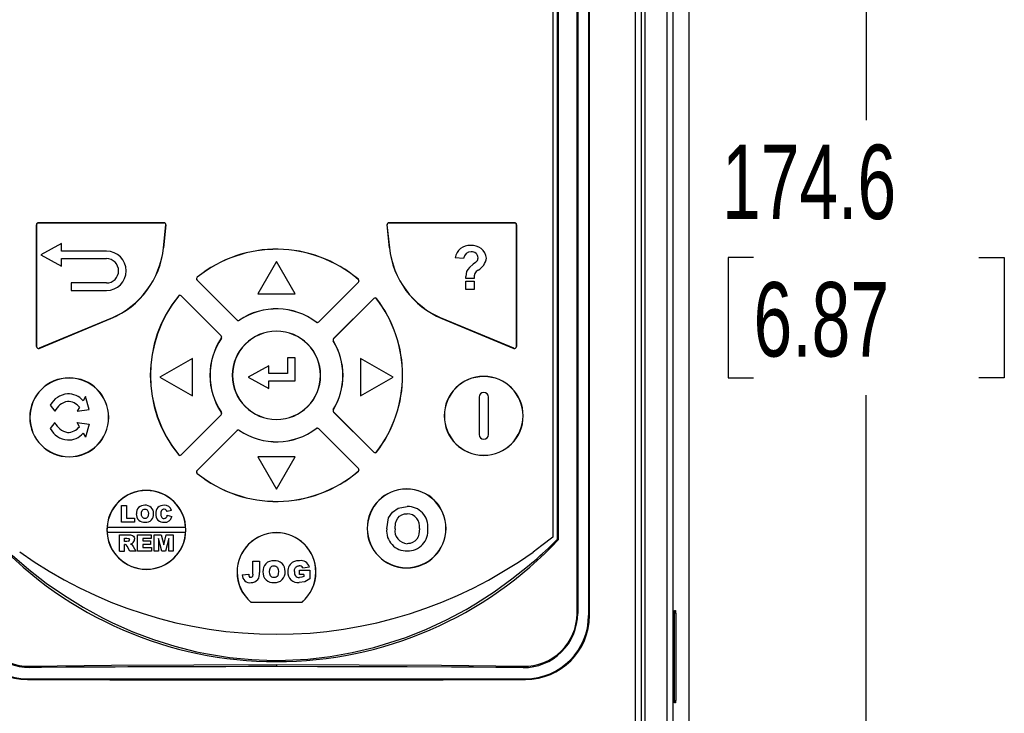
# Model space of a CAD drawing. Header units: millimetres. Extents: x 0 to 1048, y 0 to 810.
# Tile 9 of 45: x 135 to 240, y 219 to 293. Entities that reach past the tile are written whole.
import ezdxf

# ---------------------------------------------------------------- set-up
doc = ezdxf.new("R2010")
doc.units = ezdxf.units.MM
doc.header["$LTSCALE"] = 3.75
doc.layers.add('DIMENSIONS', color=140, linetype='Continuous', lineweight=25)
doc.styles.add('SLDTEXTSTYLE0', font='TXT', dxfattribs={"width": 0.7})
doc.dimstyles.new('SLDDIMSTYLE0', dxfattribs={"dimtxt": 8.092529, "dimasz": 12.3825, "dimexe": 0, "dimexo": 0.0625, "dimgap": 2.023132, "dimtad": 0, "dimtih": 1, "dimtoh": 1, "dimrnd": 1e-09, "dimzin": 12, "dimdsep": 46, "dimtxsty": 'SLDTEXTSTYLE0', "dimsah": 1, "dimcen": 0.09, "dimadec": 0, "dimazin": 3, "dimtfac": 1, "dimtofl": 0, "dimtmove": 0, "dimatfit": 3, "dimfxl": 0, "dimfrac": 2, "dimtolj": 1, "dimtzin": 12, "dimarcsym": 0})

# ---------------------------------------------------------------- blocks, each defined once
blk = doc.blocks.new('_D_2')
at = {"layer": 'DIMENSIONS'}
for p, q in [((166.58, 355.12), (237.44, 355.12)), ((225.53, 355.12), (225.53, 282.51)), ((213.51, 267.84), (210.79, 267.84)), ((210.79, 267.84), (210.79, 254.98)), ((237.56, 267.84), (240.27, 267.84)), ((240.27, 267.84), (240.27, 254.98)), ((210.79, 254.98), (213.51, 254.98)), ((240.27, 254.98), (237.56, 254.98)), ((225.53, 180.55), (225.53, 253.16)), ((164.04, 180.55), (237.44, 180.55))]:
    blk.add_line(p, q, dxfattribs=at)
for points in [[(225.53, 355.12), (223.63, 342.74), (227.44, 342.74)], [(225.53, 180.55), (227.44, 192.93), (223.63, 192.93)]]:
    blk.add_solid(points, dxfattribs=at)
at = {"layer": 'DIMENSIONS', "char_height": 7.937, "attachment_point": 1, "style": 'SLDTEXTSTYLE0'}
for s, insert in [('174.6', (210.14, 279.88)), ('6.87', (213.51, 265.21))]:
    blk.add_mtext(s, dxfattribs=dict(at, insert=insert))

msp = doc.modelspace()

# ---------------------------------------------------------------- linework, layer by layer
for p, q in [((206.62, 355.595), (206.62, 180.087)), ((204.953, 193.027), (204.953, 342.65)), ((204.269, 341.966), (204.269, 193.703)), ((204.273, 341.97), (204.273, 193.707)), ((201.949, 197.32), (201.949, 338.74)), ((200.877, 337.519), (200.877, 198.733)), ((201.528, 337.519), (201.528, 198.733)), ((194.681, 229.841), (194.681, 329.987)), ((194.746, 329.987), (194.746, 229.841)), ((195.919, 229.631), (195.919, 330.631)), ((196.005, 229.631), (196.005, 330.631)), ((192.081, 313.019), (192.081, 237.997)), ((192.593, 237.785), (192.593, 313.038)), ((192.704, 237.739), (192.704, 313.038)), ((136.992, 271.335), (137.005, 271.335)), ((136.992, 271.335), (136.992, 258.335)), ((137.005, 258.335), (137.005, 271.335)), ((137.205, 271.547), (137.205, 271.535)), ((150.602, 271.547), (137.205, 271.547)), ((137.205, 271.535), (150.602, 271.535)), ((150.801, 271.314), (150.546, 268.877)), ((150.559, 268.875), (150.814, 271.313)), ((150.602, 271.547), (150.602, 271.535)), ((150.801, 271.314), (150.814, 271.313)), ((174.396, 271.313), (174.408, 271.314)), ((174.396, 271.313), (174.651, 268.875)), ((174.663, 268.877), (174.408, 271.314)), ((174.607, 271.547), (174.607, 271.535)), ((188.005, 271.547), (174.607, 271.547)), ((174.607, 271.535), (188.005, 271.535)), ((188.005, 271.547), (188.005, 271.535)), ((188.205, 271.335), (188.205, 258.335)), ((188.205, 271.335), (188.217, 271.335)), ((188.217, 258.335), (188.217, 271.335)), ((139.658, 269.318), (137.458, 268.118)), ((139.658, 268.518), (139.658, 269.318)), ((137.458, 268.118), (139.658, 266.918)), ((144.458, 268.518), (139.658, 268.518)), ((150.559, 268.875), (150.546, 268.877)), ((174.651, 268.875), (174.663, 268.877)), ((139.658, 267.718), (144.458, 267.718)), ((139.658, 266.918), (139.658, 267.718)), ((162.605, 267.407), (160.609, 263.951)), ((164.6, 263.951), (162.605, 267.407)), ((182.573, 267.742), (181.684, 267.801)), ((140.69, 265.118), (140.69, 264.318)), ((144.458, 265.118), (140.69, 265.118)), ((154.128, 265.42), (154.137, 265.429)), ((154.128, 265.42), (158.378, 261.169)), ((158.387, 261.178), (154.137, 265.429)), ((154.152, 265.726), (154.144, 265.736)), ((171.343, 265.205), (167.112, 260.973)), ((167.121, 260.964), (171.352, 265.196)), ((171.34, 265.508), (171.332, 265.498)), ((171.352, 265.196), (171.343, 265.205)), ((171.415, 265.346), (171.402, 265.346)), ((182.81, 265.608), (182.808, 265.821)), ((183.699, 265.608), (182.81, 265.608)), ((182.81, 265.312), (183.699, 265.312)), ((182.81, 264.423), (182.81, 265.312)), ((183.699, 265.312), (183.699, 264.423)), ((140.69, 264.318), (144.458, 264.318)), ((152.439, 263.732), (152.448, 263.741)), ((152.439, 263.732), (156.69, 259.481)), ((156.699, 259.49), (152.448, 263.741)), ((160.609, 263.951), (164.6, 263.951)), ((183.699, 264.423), (182.81, 264.423)), ((152.133, 263.724), (152.142, 263.716)), ((172.979, 263.464), (168.703, 259.188)), ((168.712, 259.179), (172.988, 263.455)), ((172.979, 263.464), (172.988, 263.455)), ((173.298, 263.443), (173.288, 263.435)), ((144.937, 261.344), (137.282, 258.151)), ((137.287, 258.139), (144.942, 261.332)), ((144.942, 261.332), (144.937, 261.344)), ((158.378, 261.169), (158.387, 261.178)), ((158.647, 261.143), (158.64, 261.154)), ((166.851, 260.954), (166.843, 260.944)), ((167.121, 260.964), (167.112, 260.973)), ((180.267, 261.332), (180.272, 261.344)), ((180.267, 261.332), (187.923, 258.139)), ((187.928, 258.151), (180.272, 261.344)), ((156.699, 259.49), (156.69, 259.481)), ((156.715, 259.228), (156.725, 259.221)), ((156.761, 259.34), (156.749, 259.34)), ((168.641, 259.038), (168.653, 259.038)), ((168.671, 258.928), (168.682, 258.934)), ((168.703, 259.188), (168.712, 259.179)), ((136.992, 258.335), (137.005, 258.335)), ((137.287, 258.139), (137.282, 258.151)), ((187.923, 258.139), (187.928, 258.151)), ((188.217, 258.335), (188.205, 258.335)), ((153.63, 257.064), (150.166, 255.064)), ((153.63, 253.064), (153.63, 257.064)), ((163.797, 257.121), (163.797, 255.471)), ((164.597, 257.121), (163.797, 257.121)), ((164.597, 254.671), (164.597, 257.121)), ((171.58, 257.064), (171.58, 253.064)), ((175.044, 255.064), (171.58, 257.064)), ((161.797, 256.271), (159.597, 255.071)), ((161.797, 255.471), (161.797, 256.271)), ((163.797, 255.471), (161.797, 255.471)), ((150.166, 255.064), (153.63, 253.064)), ((157.905, 255.264), (157.892, 255.264)), ((159.597, 255.071), (161.797, 253.871)), ((161.797, 253.871), (161.797, 254.671)), ((161.797, 254.671), (164.597, 254.671)), ((167.317, 255.264), (167.305, 255.264)), ((169.692, 255.264), (169.705, 255.264)), ((171.58, 253.064), (175.044, 255.064)), ((176.067, 255.264), (176.055, 255.264)), ((142.224, 252.993), (141.976, 252.558)), ((142.618, 251.607), (142.224, 252.993)), ((184.217, 252.935), (184.217, 248.935)), ((185.217, 248.935), (185.217, 252.935)), ((138.468, 252.07), (138.949, 251.43)), ((141.58, 251.863), (141.333, 251.429)), ((141.333, 251.429), (142.618, 251.607)), ((156.725, 251.306), (156.715, 251.299)), ((156.761, 251.188), (156.749, 251.188)), ((168.641, 251.49), (168.653, 251.49)), ((168.682, 251.593), (168.671, 251.6)), ((168.703, 251.339), (168.712, 251.348)), ((168.703, 251.339), (172.979, 247.064)), ((172.988, 247.073), (168.712, 251.348)), ((136.292, 250.778), (136.28, 250.778)), ((138.949, 250.217), (138.468, 249.578)), ((141.333, 250.219), (142.618, 250.041)), ((141.58, 249.784), (141.333, 250.219)), ((144.705, 250.778), (144.692, 250.778)), ((156.69, 251.046), (152.439, 246.796)), ((152.448, 246.787), (156.699, 251.037)), ((156.699, 251.037), (156.69, 251.046)), ((180.517, 250.935), (180.504, 250.935)), ((188.93, 250.935), (188.917, 250.935)), ((141.976, 249.089), (142.224, 248.655)), ((142.618, 250.041), (142.224, 248.655)), ((158.378, 249.358), (154.128, 245.108)), ((154.137, 245.099), (158.387, 249.349)), ((158.378, 249.358), (158.387, 249.349)), ((158.64, 249.374), (158.647, 249.384)), ((166.843, 249.584), (166.851, 249.573)), ((167.112, 249.555), (167.121, 249.564)), ((167.112, 249.555), (171.343, 245.323)), ((171.352, 245.332), (167.121, 249.564)), ((172.979, 247.064), (172.988, 247.073)), ((173.298, 247.085), (173.288, 247.093)), ((152.133, 246.803), (152.142, 246.811)), ((152.448, 246.787), (152.439, 246.796)), ((160.609, 246.577), (162.605, 243.121)), ((164.6, 246.577), (160.609, 246.577)), ((162.605, 243.121), (164.6, 246.577)), ((154.065, 244.957), (154.078, 244.957)), ((154.128, 245.108), (154.137, 245.099)), ((171.34, 245.02), (171.332, 245.029)), ((171.352, 245.332), (171.343, 245.323)), ((171.415, 245.182), (171.402, 245.182)), ((154.144, 244.792), (154.152, 244.802)), ((146.065, 239.602), (146.065, 241.369)), ((146.065, 241.369), (146.616, 241.369)), ((146.616, 241.369), (146.616, 240.038)), ((150.932, 240.726), (150.879, 240.847)), ((151.414, 240.836), (150.932, 240.726)), ((175.577, 241.086), (176.552, 241.267)), ((147.465, 239.602), (146.065, 239.602)), ((146.616, 240.038), (147.465, 240.038)), ((147.465, 240.038), (147.465, 239.602)), ((150.955, 240.336), (151.437, 240.191)), ((174.365, 238.869), (174.572, 240.044)), ((144.505, 238.772), (144.518, 238.772)), ((152.911, 239.022), (144.526, 239.022)), ((144.526, 238.522), (152.911, 238.522)), ((152.918, 238.772), (152.931, 238.772)), ((172.291, 238.929), (172.279, 238.929)), ((180.704, 238.929), (180.691, 238.929)), ((145.849, 236.487), (145.849, 238.255)), ((145.849, 238.255), (146.766, 238.255)), ((146.4, 237.887), (146.643, 237.887)), ((146.4, 237.543), (146.4, 237.887)), ((146.633, 237.543), (146.4, 237.543)), ((146.78, 237.566), (146.633, 237.543)), ((147.777, 236.487), (147.777, 238.255)), ((147.777, 238.255), (149.246, 238.255)), ((148.328, 237.841), (148.328, 237.589)), ((149.246, 237.841), (148.328, 237.841)), ((148.328, 237.589), (149.177, 237.589)), ((149.177, 237.589), (149.177, 237.222)), ((149.246, 238.255), (149.246, 237.841)), ((149.568, 236.487), (149.568, 238.255)), ((149.568, 238.255), (150.303, 238.255)), ((150.361, 236.487), (150.027, 237.84)), ((150.027, 237.84), (150.027, 236.487)), ((150.303, 238.255), (150.567, 237.182)), ((150.567, 237.182), (150.832, 238.255)), ((151.106, 237.84), (150.771, 236.487)), ((150.832, 238.255), (151.565, 238.255)), ((151.106, 236.487), (151.106, 237.84)), ((151.565, 238.255), (151.565, 236.487)), ((145.849, 236.487), (146.4, 236.487)), ((146.448, 237.199), (146.4, 237.199)), ((146.4, 236.487), (146.4, 237.199)), ((146.681, 237.023), (146.582, 237.158)), ((146.972, 236.487), (146.681, 237.023)), ((147.593, 236.487), (146.972, 236.487)), ((147.214, 237.334), (147.017, 237.263)), ((147.017, 237.263), (147.158, 237.197)), ((147.158, 237.197), (147.32, 236.991)), ((147.32, 236.991), (147.593, 236.487)), ((149.269, 236.487), (147.777, 236.487)), ((149.177, 237.222), (148.328, 237.222)), ((148.328, 237.222), (148.328, 236.9)), ((148.328, 236.9), (149.269, 236.9)), ((149.269, 236.9), (149.269, 236.487)), ((150.027, 236.487), (149.568, 236.487)), ((150.771, 236.487), (150.361, 236.487)), ((151.565, 236.487), (151.106, 236.487)), ((160.068, 234.054), (160.068, 235.445)), ((160.068, 235.445), (160.776, 235.445)), ((160.776, 235.445), (160.776, 234.215)), ((165.056, 233.998), (165.056, 234.471)), ((165.056, 234.471), (166.148, 234.471)), ((165.41, 234.707), (166.118, 234.815)), ((166.148, 234.471), (166.148, 233.533)), ((158.392, 234.264), (158.405, 234.264)), ((158.946, 233.963), (159.654, 234.058)), ((165.528, 233.998), (165.056, 233.998)), ((165.528, 233.998), (165.528, 233.808)), ((166.805, 234.264), (166.817, 234.264)), ((159.88, 231.051), (159.884, 231.064)), ((159.899, 231.051), (159.88, 231.051)), ((159.884, 231.064), (165.325, 231.064)), ((159.884, 231.064), (159.899, 231.051)), ((159.899, 231.051), (165.31, 231.051)), ((165.325, 231.064), (165.31, 231.051)), ((165.31, 231.051), (165.33, 231.051)), ((165.325, 231.064), (165.33, 231.051)), ((205.078, 230.165), (205.189, 230.173)), ((205.078, 220.307), (205.078, 230.165)), ((205.177, 230.172), (205.177, 229.881)), ((205.189, 230.173), (205.189, 229.88)), ((194.681, 229.841), (194.746, 229.841)), ((196.005, 229.631), (195.919, 229.631)), ((205.243, 229.878), (205.078, 229.886)), ((205.243, 220.579), (205.243, 229.878)), ((162.605, 224.396), (162.605, 224.174)), ((205.078, 220.57), (205.243, 220.579)), ((205.189, 220.299), (205.078, 220.307)), ((205.177, 220.575), (205.177, 220.3)), ((205.189, 220.576), (205.189, 220.299))]:
    msp.add_line(p, q)
at = {"flags": 128}
for points in [[(183.99, 267.457), (183.847, 267.321), (183.59, 267.113), (183.185, 266.773), (183.012, 266.574), (182.887, 266.342), (182.808, 265.821)], [(148.2, 240.484), (148.213, 240.658), (148.269, 240.822), (148.322, 240.889), (148.393, 240.94), (148.471, 240.968), (148.563, 240.979)], [(148.563, 240.979), (148.649, 240.971), (148.728, 240.946), (148.8, 240.9), (148.857, 240.836), (148.918, 240.684), (148.934, 240.508)], [(150.34, 240.833), (150.279, 240.668), (150.266, 240.493)], [(174.572, 240.044), (174.979, 240.658), (175.577, 241.086)], [(148.568, 239.992), (148.479, 240.001), (148.398, 240.028), (148.326, 240.077), (148.27, 240.145), (148.214, 240.304), (148.2, 240.484)], [(148.934, 240.508), (148.923, 240.327), (148.872, 240.154), (148.818, 240.083), (148.744, 240.03), (148.664, 240.002), (148.568, 239.992)], [(150.266, 240.493), (150.276, 240.32), (150.32, 240.154), (150.367, 240.083), (150.436, 240.031), (150.511, 240.002), (150.604, 239.992)], [(175.254, 238.899), (175.313, 239.48), (175.406, 239.771), (175.545, 240.013), (175.746, 240.225), (175.993, 240.38), (176.272, 240.469), (176.416, 240.49), (176.563, 240.497)], [(177.862, 238.912), (177.804, 238.33), (177.711, 238.041), (177.574, 237.795), (177.375, 237.581), (177.13, 237.42), (176.854, 237.325), (176.709, 237.303), (176.563, 237.296)], [(134.403, 236.062), (136.184, 234.534), (138.042, 233.095), (139.974, 231.753), (141.978, 230.512), (144.05, 229.379), (145.11, 228.855), (147.275, 227.895), (149.495, 227.057), (151.765, 226.347), (154.077, 225.77), (155.245, 225.532), (157.603, 225.161), (159.982, 224.932), (162.372, 224.846), (163.567, 224.857), (165.954, 224.987), (168.328, 225.261), (170.678, 225.675), (172.997, 226.226), (175.275, 226.912), (176.396, 227.303), (178.6, 228.179), (180.747, 229.177), (182.831, 230.289), (183.847, 230.886), (185.829, 232.16), (187.737, 233.534), (189.57, 235.003), (189.846, 235.238), (190.127, 235.48), (190.413, 235.731), (190.704, 235.991), (191.001, 236.26), (191.305, 236.541), (191.616, 236.833), (191.936, 237.139), (192.265, 237.46), (192.593, 237.785)], [(146.643, 237.887), (146.818, 237.862), (146.855, 237.838), (146.884, 237.804), (146.899, 237.764), (146.905, 237.717)], [(146.766, 238.255), (147.009, 238.242), (147.143, 238.214), (147.24, 238.173), (147.335, 238.097), (147.404, 237.998), (147.443, 237.886), (147.456, 237.762)], [(192.081, 237.997), (190.916, 237.09), (189.982, 236.405)], [(192.593, 237.785), (192.614, 237.777), (192.704, 237.739)], [(146.582, 237.158), (146.518, 237.189), (146.448, 237.199)], [(165.051, 235.474), (164.731, 235.453), (164.424, 235.365)], [(161.868, 234.307), (161.885, 234.53), (161.957, 234.741), (162.026, 234.828), (162.117, 234.893), (162.217, 234.929), (162.335, 234.943)], [(162.335, 234.943), (162.444, 234.933), (162.548, 234.899), (162.64, 234.842), (162.714, 234.759), (162.793, 234.556), (162.813, 234.337)], [(162.813, 234.337), (162.798, 234.105), (162.732, 233.882), (162.663, 233.79), (162.568, 233.723), (162.465, 233.687), (162.341, 233.674)], [(164.525, 234.316), (164.545, 234.542), (164.628, 234.752), (164.703, 234.836), (164.798, 234.897), (164.903, 234.932), (165.02, 234.943)], [(159.86, 233.674), (159.804, 233.68), (159.755, 233.704)], [(160.068, 234.054), (160.039, 233.812), (160.013, 233.753), (159.974, 233.71), (159.92, 233.682), (159.86, 233.674)], [(162.341, 233.674), (162.227, 233.685), (162.124, 233.721), (162.031, 233.784), (161.959, 233.871), (161.886, 234.083), (161.868, 234.307)], [(166.148, 233.533), (165.62, 233.234), (165.02, 233.143)], [(165.528, 233.808), (165.3, 233.71), (165.054, 233.674)], [(136.281, 224.225), (144.986, 224.32), (153.781, 224.377), (162.605, 224.396)], [(162.605, 224.174), (162.005, 224.174), (159.606, 224.173), (157.209, 224.17), (154.814, 224.166), (150.035, 224.152), (149.032, 224.148), (147.938, 224.143), (146.734, 224.138), (145.398, 224.132), (143.894, 224.125), (142.166, 224.116), (140.111, 224.106), (137.515, 224.093), (136.291, 224.089)], [(162.605, 224.396), (171.429, 224.377), (180.223, 224.32), (188.928, 224.225)], [(188.917, 224.077), (188.334, 224.08), (185.996, 224.093), (183.646, 224.107), (181.286, 224.12), (176.54, 224.143), (174.157, 224.152), (169.375, 224.166), (166.979, 224.171), (162.605, 224.174)], [(136.027, 222.8), (144.816, 222.784), (153.693, 222.775), (162.6, 222.772), (171.506, 222.775), (180.383, 222.784), (189.172, 222.8)], [(136.03, 222.886), (136.613, 222.885), (138.951, 222.88), (141.301, 222.876), (143.66, 222.872), (148.407, 222.866), (150.79, 222.864), (155.573, 222.86), (157.97, 222.859), (160.369, 222.858), (165.17, 222.858), (167.569, 222.859), (172.359, 222.862), (174.747, 222.864), (177.13, 222.866), (181.874, 222.873), (184.232, 222.877), (189.169, 222.886)]]:
    msp.add_lwpolyline(points, dxfattribs=at)
for centre, radius, start, end in [((137.205, 271.335), 0.213, 90, 180), ((137.205, 271.335), 0.2, 90, 180), ((150.602, 271.335), 0.213, 354.02259, 90), ((150.602, 271.335), 0.2, 354.02259, 90), ((174.607, 271.335), 0.213, 90, 185.97741), ((174.607, 271.335), 0.2, 90, 185.97741), ((188.005, 271.335), 0.213, 0, 90), ((188.005, 271.335), 0.2, 0, 90), ((183.166, 267.622), 1.493, 83.41734, 173.1151), ((183.537, 267.646), 1.472, 4.98999, 97.77589), ((144.458, 266.418), 2.1, 270, 90), ((141.396, 269.835), 9.2, 292.63963, 354.02259), ((141.396, 269.835), 9.213, 292.63963, 354.02259), ((162.605, 255.264), 13.463, 49.54519, 128.93478), ((162.605, 255.264), 13.45, 49.54519, 128.93478), ((183.813, 269.835), 9.213, 185.97741, 247.36037), ((183.813, 269.835), 9.2, 185.97741, 247.36037), ((183.378, 267.642), 0.811, 88.64344, 172.93978), ((183.449, 267.79), 0.665, 0.8299, 94.43141), ((144.458, 266.418), 1.3, 270, 90), ((183.586, 267.797), 0.529, 319.93482, 0.24824), ((183.334, 267.987), 1.683, 297.69774, 352.72636), ((184.598, 265.729), 0.906, 122.09184, 187.67849), ((154.278, 265.57), 0.213, 128.93478, 225), ((154.278, 265.57), 0.2, 128.93478, 225), ((171.202, 265.346), 0.2, 0, 49.54519), ((171.202, 265.346), 0.213, 0, 49.54519), ((171.202, 265.346), 0.2, 315, 0), ((171.202, 265.346), 0.213, 315, 0), ((152.298, 263.591), 0.213, 45, 141.06522), ((152.298, 263.591), 0.2, 45, 141.06522), ((162.605, 255.264), 13.463, 141.06522, 218.93478), ((162.605, 255.264), 13.45, 141.06522, 218.93478), ((173.129, 263.313), 0.213, 37.41046, 135), ((173.129, 263.313), 0.2, 37.41046, 135), ((162.605, 255.264), 13.45, 0, 37.41046), ((162.605, 255.264), 13.463, 0, 37.41046), ((162.605, 255.264), 7.1, 53.26986, 123.94327), ((162.605, 255.264), 7.087, 53.26986, 123.94327), ((158.529, 261.32), 0.213, 225, 303.94327), ((158.529, 261.32), 0.2, 225, 303.94327), ((166.97, 261.114), 0.213, 233.26986, 315), ((166.97, 261.114), 0.2, 233.26986, 315), ((162.605, 255.264), 4.713, 0, 180), ((162.605, 255.264), 4.7, 0, 180), ((162.605, 255.264), 7.1, 146.05673, 213.94327), ((162.605, 255.264), 7.087, 146.05673, 213.94327), ((156.549, 259.34), 0.2, 0, 45), ((156.549, 259.34), 0.213, 0, 45), ((156.549, 259.34), 0.2, 326.05673, 0), ((156.549, 259.34), 0.213, 326.05673, 0), ((168.853, 259.038), 0.213, 135, 180), ((168.853, 259.038), 0.213, 180, 211.12963), ((168.853, 259.038), 0.2, 135, 180), ((168.853, 259.038), 0.2, 180, 211.12963), ((162.605, 255.264), 7.087, 0, 31.12963), ((162.605, 255.264), 7.1, 0, 31.12963), ((137.205, 258.335), 0.213, 180, 292.63963), ((137.205, 258.335), 0.2, 180, 292.63963), ((188.005, 258.335), 0.213, 247.36037, 0), ((188.005, 258.335), 0.2, 247.36037, 0), ((140.492, 250.778), 4.213, 0, 180), ((140.492, 250.778), 4.2, 0, 180), ((162.605, 255.264), 4.713, 180, 0), ((162.605, 255.264), 4.7, 180, 0), ((162.605, 255.264), 7.087, 328.87037, 0), ((162.605, 255.264), 7.1, 328.87037, 0), ((162.605, 255.264), 13.45, 322.58954, 0), ((162.605, 255.264), 13.463, 322.58954, 0), ((184.717, 250.935), 4.213, 0, 180), ((184.717, 250.935), 4.2, 0, 180), ((140.461, 251.042), 2.242, 94.35189, 152.72889), ((140.415, 251.233), 2.048, 40.31845, 93.47229), ((184.717, 252.935), 0.5, 0, 180), ((140.672, 250.607), 1.909, 101.51629, 154.44579), ((140.307, 250.851), 1.627, 38.4924, 90.57287), ((156.549, 251.188), 0.2, 315, 0), ((156.549, 251.188), 0.213, 315, 0), ((156.549, 251.188), 0.2, 0, 33.94327), ((156.549, 251.188), 0.213, 0, 33.94327), ((168.853, 251.49), 0.213, 148.87037, 180), ((168.853, 251.49), 0.213, 180, 225), ((168.853, 251.49), 0.2, 148.87037, 180), ((168.853, 251.49), 0.2, 180, 225), ((140.492, 250.778), 4.213, 180, 0), ((140.492, 250.778), 4.2, 180, 0), ((140.672, 251.041), 1.909, 205.55421, 258.48371), ((184.717, 250.935), 4.213, 180, 0), ((184.717, 250.935), 4.2, 180, 0), ((140.461, 250.606), 2.242, 207.27111, 265.64811), ((140.307, 250.797), 1.627, 269.42713, 321.5076), ((140.415, 250.415), 2.048, 266.52771, 319.68155), ((158.529, 249.208), 0.213, 56.05673, 135), ((158.529, 249.208), 0.2, 56.05673, 135), ((162.605, 255.264), 7.1, 236.05673, 306.73014), ((162.605, 255.264), 7.087, 236.05673, 306.73014), ((166.97, 249.413), 0.213, 45, 126.73014), ((166.97, 249.413), 0.2, 45, 126.73014), ((184.717, 248.935), 0.5, 180, 0), ((173.129, 247.214), 0.213, 225, 322.58954), ((173.129, 247.214), 0.2, 225, 322.58954), ((152.298, 246.937), 0.213, 218.93478, 315), ((152.298, 246.937), 0.2, 218.93478, 315), ((154.278, 244.957), 0.213, 135, 180), ((154.278, 244.957), 0.213, 180, 231.06522), ((154.278, 244.957), 0.2, 135, 180), ((154.278, 244.957), 0.2, 180, 231.06522), ((162.605, 255.264), 13.463, 231.06522, 310.45481), ((162.605, 255.264), 13.45, 231.06522, 310.45481), ((171.202, 245.182), 0.2, 310.45481, 0), ((171.202, 245.182), 0.213, 310.45481, 0), ((171.202, 245.182), 0.2, 0, 45), ((171.202, 245.182), 0.213, 0, 45), ((148.718, 238.772), 4.213, 0, 180), ((148.718, 238.772), 4.2, 3.41248, 176.58752), ((176.491, 238.929), 4.213, 0, 180), ((176.491, 238.929), 4.2, 0, 180), ((148.494, 240.548), 0.847, 85.22646, 184.30012), ((148.647, 240.557), 0.84, 356.04692, 95.69708), ((150.538, 240.568), 0.827, 85.30536, 185.40496), ((150.609, 240.658), 0.321, 87.84567, 146.96522), ((150.68, 240.635), 0.761, 15.29661, 95.53309), ((150.625, 240.668), 0.311, 35.01262, 90.65243), ((176.609, 239.114), 2.153, 354.01462, 91.53566), ((148.494, 240.422), 0.848, 175.75046, 276.19007), ((148.652, 240.413), 0.837, 265.42962, 5.85787), ((150.551, 240.414), 0.84, 174.82471, 275.73646), ((150.598, 240.349), 0.357, 270.98541, 357.9503), ((150.699, 240.325), 0.749, 265.06173, 349.71281), ((176.525, 239.141), 1.356, 350.27886, 88.42385), ((148.718, 238.772), 4.213, 180, 0), ((148.718, 238.772), 4.2, 176.58752, 180), ((148.718, 238.772), 4.2, 180, 183.41248), ((148.718, 238.772), 4.2, 183.41248, 356.58752), ((148.718, 238.772), 4.2, 356.58752, 3.41248), ((176.491, 238.929), 4.213, 180, 0), ((176.491, 238.929), 4.2, 180, 0), ((176.49, 238.66), 2.135, 174.38245, 271.99761), ((176.628, 238.685), 1.39, 171.12863, 267.32029), ((176.621, 238.666), 2.142, 268.48418, 5.99087), ((162.605, 265.989), 41.279, 223.18426, 316.81574), ((146.752, 237.716), 0.153, 280.61082, 0.36816), ((146.98, 237.748), 0.476, 299.46351, 1.64798), ((162.605, 234.264), 4.213, 0, 180), ((162.605, 234.264), 4.2, 0, 180), ((162.605, 274.719), 47.09, 234.41447, 305.54738), ((162.246, 234.389), 1.089, 85.22646, 184.30012), ((162.444, 234.4), 1.08, 356.04692, 95.69708), ((164.914, 234.38), 1.1, 116.44857, 183.72826), ((165.223, 234.559), 0.931, 15.9446, 100.64727), ((162.45, 234.216), 1.076, 265.42962, 5.85787), ((164.91, 234.233), 1.096, 176.07291, 275.7777), ((165.051, 234.211), 0.537, 168.67367, 270.36058), ((165.059, 234.567), 0.378, 21.66882, 95.9064), ((162.605, 234.264), 4.213, 180, 229.69528), ((162.605, 234.264), 4.2, 180, 229.63241), ((159.771, 233.958), 0.825, 179.67784, 278.5847), ((160.066, 233.984), 0.418, 169.82669, 221.94552), ((159.921, 234.019), 0.877, 268.21894, 12.91566), ((162.247, 234.226), 1.09, 175.75046, 276.19007), ((162.605, 234.264), 4.2, 310.36759, 0), ((162.605, 234.264), 4.213, 310.30406, 0), ((136.034, 229.64), 6.84, 180.07016, 269.94476), ((136.034, 229.64), 6.753, 180.07331, 269.97023), ((136.233, 229.82), 5.732, 179.79574, 270.57991), ((136.162, 229.857), 5.633, 180.16183, 271.21687), ((188.983, 229.841), 5.764, 269.3463, 0.00069), ((189.048, 229.857), 5.633, 268.78281, 359.83849), ((189.164, 229.641), 6.754, 270.0363, 359.92022), ((189.165, 229.64), 6.839, 270.05525, 359.92991), ((137.402, 224.236), 1.121, 180.56658, 187.57335), ((187.827, 224.235), 1.101, 351.7494, 359.47824), ((137.225, 222.798), 1.198, 175.78267, 179.91548), ((187.974, 222.798), 1.198, 0.08456, 4.21968)]:
    msp.add_arc(centre, radius, start, end)

# ---------------------------------------------------------------- dimensions: what is measured, and where the dimension line sits
at = {"layer": 'DIMENSIONS'}
dim = msp.add_linear_dim(base=(225.532, 180.552), p1=(161.819, 355.125), p2=(159.279, 180.552), angle=90, dimstyle='SLDDIMSTYLE0', dxfattribs=at)
dim.commit()
dim.dimension.update_dxf_attribs({"geometry": '_D_2', "text_midpoint": (225.532, 267.838), "dimtype": 160})

doc.saveas('drawing.dxf')
